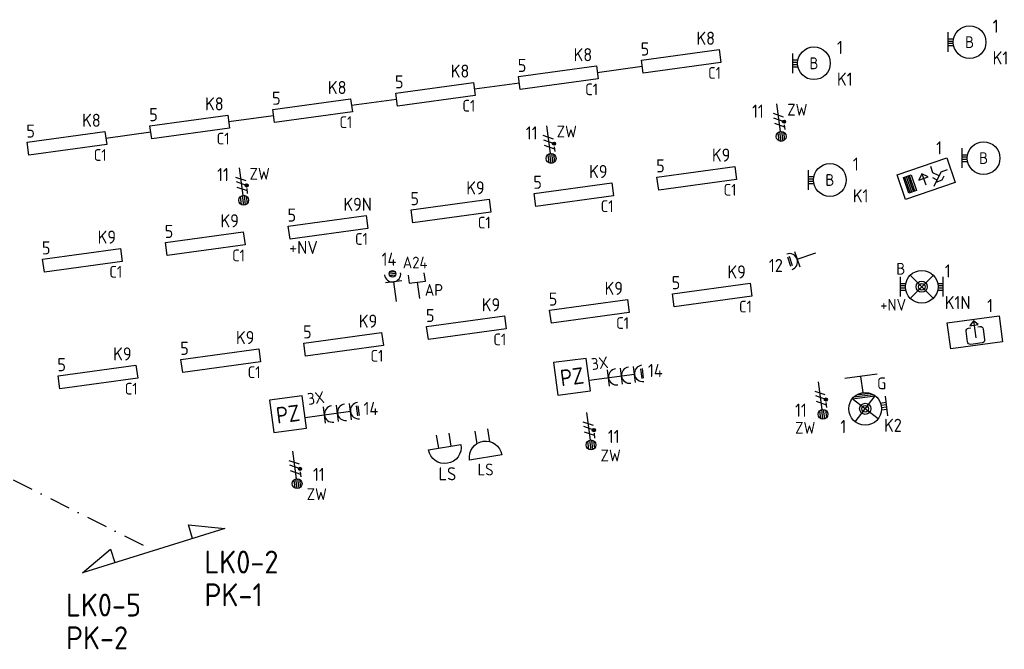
# Model space of a CAD drawing. Header units: millimetres. Extents: x -26318 to 195000, y -34446 to 95000.
# Tile 17 of 22: x 45575 to 60619, y 36540 to 46156. Entities that reach past the tile are written whole.
import ezdxf
from ezdxf.enums import TextEntityAlignment as Align

# ---------------------------------------------------------------- set-up
doc = ezdxf.new("R2010")
doc.units = ezdxf.units.MM
doc.header["$LTSCALE"] = 100
doc.linetypes.add('DASHDOT2', pattern=[12.7, 6.35, -3.175, 0, -3.175])
for name, color, linetype in [('EB61306-_ATTRIB', 2, 'Continuous'), ('EB62204-_ATTRIB', 2, 'Continuous'), ('EB63101-_ATTRIB', 2, 'Continuous'), ('EB63103-_ATTRIB', 2, 'Continuous'), ('EB63501-_ATTRIB', 2, 'Continuous'), ('EB6411--_ATTRIB', 2, 'Continuous'), ('EB6441--_ATTRIB', 2, 'Continuous'), ('EL61303-_WANDGOOT', 3, 'Continuous'), ('EL61306-_ZUIL', 3, 'Continuous'), ('EL62204-_KRACHT-ASP230', 3, 'Continuous'), ('EL63101-_LICHT-ARM', 3, 'Continuous'), ('EL63103-_LICHT-WCD230V', 3, 'Continuous'), ('EL63106-_LICHT-WCDPLAF', 3, 'Continuous'), ('EL63202-_NOODVRL-TXT', 3, 'Continuous'), ('EL63501-_NOODVRL-ARM', 3, 'Continuous'), ('EL6411--_DEURBEL', 3, 'Continuous'), ('EL6441--_DATACOM', 3, 'Continuous')]:
    doc.layers.add(name, color=color, linetype=linetype)
doc.layers.add('GRENS', color=210, linetype='DASHDOT2', lineweight=30)
doc.styles.add('NORATT', font='iso.shx')
doc.styles.add('NORDIM', font='isocp.shx')

# ---------------------------------------------------------------- blocks, each defined once
blk = doc.blocks.new('ES3W1L')
for p, q in [((1.25, 0), (-1.25, 0)), ((-0.75, 1.25), (0.75, 1.25)), ((-0.75, 1), (0.75, 1)), ((0, 0), (0, -3))]:
    blk.add_line(p, q)
blk.add_arc((0, 1.25), 1.25, 180, 0)
at = {"style": 'NORATT'}
for tag, flags, p in [('VERMOGEN', 9, (-2.5, 3)), ('GROEP', 8, (0, 3)), ('SCHAK', 8, (2.5, 3)), ('GELIJK', 9, (5, 3)), ('TAL', 8, (2.5, 3)), ('KAST', 9, (7, 3))]:
    blk.add_attdef(tag, text='', height=1.8, rotation=90, dxfattribs=dict(at, flags=flags)).set_placement(p, align=Align.MIDDLE_CENTER)
at = {"style": 'NORATT', "flags": 8}
blk.add_attdef('DOEL', text='', height=1.8, rotation=90, dxfattribs=at).set_placement((-2.5, 3), align=Align.MIDDLE_LEFT)
at = {"style": 'NORATT', "flags": 9}
blk.add_attdef('M_CODE', text='', height=1.8, dxfattribs=at).set_placement((0, 0), align=Align.MIDDLE_CENTER)
blk = doc.blocks.new('ES3G10')
for p, q in [((-3.25, -1.5), (-3.25, 1.5)), ((-3.25, 0.52), (-2.44, 0.52)), ((-3.25, 0.17), (-2.49, 0.17)), ((-3.25, -0.17), (-2.49, -0.17)), ((-3.25, -0.52), (-2.44, -0.52))]:
    blk.add_line(p, q)
blk.add_circle((0, 0), 2.5)
at = {"style": 'NORATT', "flags": 9}
blk.add_attdef('GELIJK', text='', height=1.8, dxfattribs=at).set_placement((3.5, 5), align=Align.MIDDLE_CENTER)
at = {"color": 6, "style": 'NORATT'}
for tag, flags, p in [('SCHAK', 8, (3.5, 2.75)), ('A_CODE', 8, (0, 0)), ('GROEP', 8, (-3.5, -2.75)), ('KAST', 9, (3.5, -2.75))]:
    blk.add_attdef(tag, text='', height=1.8, dxfattribs=dict(at, flags=flags)).set_placement(p, align=Align.MIDDLE)
blk = doc.blocks.new('ES1Z0001')
at = {"color": 0}
blk.add_lwpolyline([(-2.5, -2.5), (2.5, -2.5), (2.5, 2.5), (-2.5, 2.5)], close=True, dxfattribs=at)
at = {"color": 0, "style": 'NORATT'}
for tag, flags, p in [('SCHAKW', 8, (3.5, 10)), ('GROEPW', 8, (3.5, 7.5)), ('DOELW', 9, (3.5, 5)), ('VERMOGENW', 9, (3.5, 2.5)), ('SCHAKX', 8, (3.5, 0)), ('GROEPX', 8, (3.5, -2.5)), ('DOELX', 9, (3.5, -5)), ('VERMOGENX', 9, (3.5, -7.5))]:
    blk.add_attdef(tag, text='', height=1.8, dxfattribs=dict(at, flags=flags)).set_placement(p, align=Align.MIDDLE_LEFT)
at = {"color": 0, "style": 'NORATT', "flags": 9}
for tag, p in [('TALW', (0, 4)), ('TALX', (0, -4))]:
    blk.add_attdef(tag, text='', height=1.8, dxfattribs=at).set_placement(p, align=Align.MIDDLE_CENTER)
at = {"color": 0, "style": 'NORATT'}
for tag, height, flags, p in [('CODE', 2.5, 8, (0, 0)), ('KAST', 1.8, 9, (0, -6))]:
    blk.add_attdef(tag, text='', height=height, dxfattribs=dict(at, flags=flags)).set_placement(p, align=Align.MIDDLE)
at = {"style": 'NORATT', "flags": 8}
blk.add_attdef('M_CODE', text='', height=1.8, dxfattribs=at).set_placement((0, 0), align=Align.MIDDLE_CENTER)
blk = doc.blocks.new('ES3W1P')
at = {"color": 0}
for p, q in [((1.25, 0), (-1.25, 0)), ((0.5, 1.25), (-0.5, 1.25)), ((0.43, 1.5), (-0.43, 1.5)), ((0.43, 1), (-0.43, 1)), ((0, 0), (0, -3))]:
    blk.add_line(p, q, dxfattribs=at)
blk.add_circle((0, 1.25), 0.5, dxfattribs=at)
blk.add_arc((0, 1.25), 1.25, 180, 0, dxfattribs=at)
at = {"style": 'NORATT'}
for tag, flags, p in [('VERMOGEN', 9, (-2.5, 3.5)), ('GELIJK', 9, (5, 3.5)), ('GROEP', 8, (0, 3.5)), ('SCHAK', 8, (2.5, 3.5)), ('KAST', 9, (7, 3.5)), ('TAL', 8, (2.5, 3.5))]:
    blk.add_attdef(tag, text='', height=1.8, rotation=90, dxfattribs=dict(at, flags=flags)).set_placement(p, align=Align.MIDDLE_CENTER)
at = {"style": 'NORATT', "flags": 8}
blk.add_attdef('DOEL', text='', height=1.8, rotation=90, dxfattribs=at).set_placement((-2.5, 3.5), align=Align.MIDDLE_LEFT)
at = {"style": 'NORATT', "flags": 9}
blk.add_attdef('M_CODE', text='', height=1.8, dxfattribs=at).set_placement((0, 0), align=Align.MIDDLE_CENTER)
blk = doc.blocks.new('ES111351')
blk.add_line((0, -0.5), (0, -3))
blk.add_lwpolyline([(-1.25, 0.75), (-1.25, -0.5), (1.25, -0.5), (1.25, 0.75)])
at = {"style": 'NORATT', "flags": 8}
blk.add_attdef('NUMMER', text='', height=1.8, rotation=90, dxfattribs=at).set_placement((0, 2.5), align=Align.MIDDLE_LEFT)
at = {"style": 'NORATT'}
for tag, flags, p in [('PANEEL', 9, (0, 3)), ('CODE', 9, (1, 3.5)), ('GRP', 8, (0, -5)), ('RUIMTE', 9, (0, -7.5))]:
    blk.add_attdef(tag, text='', height=1.8, dxfattribs=dict(at, flags=flags)).set_placement(p, align=Align.MIDDLE_LEFT)
at = {"style": 'NORATT', "flags": 8}
blk.add_attdef('M_CODE', text='', height=1.8, dxfattribs=at).set_placement((0, 0), align=Align.MIDDLE_CENTER)
blk = doc.blocks.new('ES3G11WW')
at = {"color": 0}
for p, q in [((-1.77, 1.77), (1.77, -1.77)), ((1.77, 1.77), (-1.77, -1.77)), ((-3.25, -1.5), (-3.25, 1.5)), ((-3.25, 0.52), (-2.44, 0.52)), ((-3.25, 0.17), (-2.49, 0.17)), ((-3.25, -0.17), (-2.49, -0.17)), ((-3.25, -0.52), (-2.44, -0.52)), ((1.77, -1.77), (-1.77, -1.77)), ((1.48, -2.02), (-1.48, -2.02)), ((1.05, -2.27), (-1.05, -2.27)), ((0, -2.5), (0, -5)), ((-2.5, -5), (2.5, -5))]:
    blk.add_line(p, q, dxfattribs=at)
blk.add_lwpolyline([(1.77, -1.77), (1.75, -1.75)], dxfattribs=at)
for radius in [2.5, 0.85, 0.5]:
    blk.add_circle((0, 0), radius, dxfattribs=at)
at = {"style": 'NORATT', "flags": 9}
blk.add_attdef('GELIJK', text='', height=1.8, dxfattribs=at).set_placement((3.5, 5), align=Align.MIDDLE_CENTER)
at = {"color": 0, "style": 'NORATT'}
for tag, flags, p in [('A_CODE', 8, (-3.5, 2.75)), ('SCHAK', 8, (3.5, 2.75)), ('GROEP', 8, (-3.5, -2.75)), ('KAST', 9, (3.5, -2.75))]:
    blk.add_attdef(tag, text='', height=1.8, dxfattribs=dict(at, flags=flags)).set_placement(p, align=Align.MIDDLE)
blk = doc.blocks.new('ES3N026')
for p, q in [((-1.5, 0.75), (-1, 0.25)), ((0.38, -0.88), (0.38, 0.87)), ((2.25, 1.25), (2.25, -1.25)), ((2.5, 1.25), (2.5, -1.25)), ((2.75, 1.25), (2.75, -1.25)), ((3, 1.25), (3, -1.25))]:
    blk.add_line(p, q)
for points in [[(4.01, 2.01), (4.01, -1.98), (-3.99, -1.98), (-3.99, 2.01)], [(3.25, -1.25), (2, -1.25), (2, 1.25), (3.25, 1.25)], [(0.38, -0.88), (1.12, -0.13), (-0.37, -0.13)]]:
    blk.add_lwpolyline(points, close=True)
for points in [[(-0.75, 1.5), (-2.5, -0.25), (-3.5, -0.25)], [(-1.25, 1), (-2.25, 1), (-2.75, 0.5)], [(-2, 0.25), (-1.25, -0.5), (-1.25, -1.5)]]:
    blk.add_lwpolyline(points)
at = {"style": 'NORATT'}
for tag, height, flags, p in [('GROEPI', 1.8, 9, (0, 9.5)), ('CODE', 3.5, 8, (0, 4.5)), ('A_CODE', 1.8, 8, (-3.5, 3.5)), ('NUMMER', 1.8, 8, (3.5, 3.5)), ('SCHAK', 1.8, 8, (3.5, 2.75)), ('M_CODE', 1.8, 9, (0, 0)), ('GROEP', 1.8, 8, (-3.5, -3.5)), ('KAST', 1.8, 9, (3.5, -3.5)), ('VERMOGEN', 1.8, 9, (0, -5.5)), ('DOEL', 1.8, 9, (0, -7.5)), ('VERMOGENI', 1.8, 9, (0, -9.5)), ('DOELI', 1.8, 9, (0, -11.5))]:
    blk.add_attdef(tag, text='', height=height, dxfattribs=dict(at, flags=flags)).set_placement(p, align=Align.MIDDLE_CENTER)
at = {"style": 'NORATT', "flags": 9}
for tag in ['GELIJKI', 'TAL']:
    blk.add_attdef(tag, text='', height=1.8, rotation=90, dxfattribs=at).set_placement((5, 3.76), align=Align.MIDDLE_CENTER)
blk = doc.blocks.new('ES3W3L')
at = {"color": 2}
for p, q in [((-0.75, 5.25), (0.75, 5.25)), ((-0.75, 5), (0.75, 5))]:
    blk.add_line(p, q, dxfattribs=at)
at = {"color": 0}
for p, q in [((1.25, 4), (-1.25, 4)), ((0, 4), (0, -3)), ((1.25, 2), (-1.25, 2)), ((1.25, 0), (-1.25, 0))]:
    blk.add_line(p, q, dxfattribs=at)
for centre in [(0, 5.25), (0, 3.25), (0, 1.25)]:
    blk.add_arc(centre, 1.25, 180, 0, dxfattribs=at)
at = {"style": 'NORATT'}
for tag, flags, p in [('VERMOGEN', 9, (-2.5, 7)), ('GROEP', 8, (0, 7)), ('SCHAK', 8, (2.5, 7)), ('GELIJK', 9, (5, 7)), ('TAL', 8, (2.5, 7)), ('KAST', 9, (7, 7))]:
    blk.add_attdef(tag, text='', height=1.8, rotation=90, dxfattribs=dict(at, flags=flags)).set_placement(p, align=Align.MIDDLE_CENTER)
at = {"style": 'NORATT', "flags": 8}
blk.add_attdef('DOEL', text='', height=1.8, rotation=90, dxfattribs=at).set_placement((-2.5, 7), align=Align.MIDDLE_LEFT)
at = {"style": 'NORATT', "flags": 9}
blk.add_attdef('M_CODE', text='', height=1.8, dxfattribs=at).set_placement((0, 0), align=Align.MIDDLE_CENTER)
blk = doc.blocks.new('ES3X5')
at = {"color": 0}
for p, q in [((-0.45, 1.4), (-0.45, 2.6)), ((-0.15, 1.27), (-0.15, 2.73)), ((0.15, 1.27), (0.15, 2.73)), ((0.45, 1.4), (0.45, 2.6)), ((0, 1.25), (0, -3))]:
    blk.add_line(p, q, dxfattribs=at)
at = {"color": 1}
for p, q in [((-0.88, -0.38), (-0.88, 0.01)), ((-0.78, -0.42), (-0.78, 0.06)), ((-0.73, 1.04), (-0.73, 0.3)), ((-0.73, 0.67), (0.73, -0.07)), ((-0.69, -0.42), (-0.69, 0.06)), ((-0.59, -0.38), (-0.59, 0.01)), ((-0.73, -0.18), (0.73, -0.92)), ((-0.73, -0.88), (0.73, -1.62))]:
    blk.add_line(p, q, dxfattribs=at)
at = {"color": 0}
blk.add_circle((0, 2), 0.75, dxfattribs=at)
at = {"color": 1}
blk.add_circle((-0.73, -0.18), 0.245, dxfattribs=at)
at = {"style": 'NORATT'}
for tag, flags, p in [('VERMOGEN', 9, (-2.5, 4.5)), ('GROEP', 8, (0, 4.5)), ('SCHAK', 8, (2.5, 4.5)), ('KAST', 9, (7, 4.5)), ('DOEL', 8, (-2.5, 1))]:
    blk.add_attdef(tag, text='', height=1.8, rotation=90, dxfattribs=dict(at, flags=flags)).set_placement(p, align=Align.MIDDLE_LEFT)
for tag, flags, p in [('GELIJK', 9, (5, 4.5)), ('TAL', 8, (2.5, 4.5))]:
    blk.add_attdef(tag, text='', height=1.8, rotation=90, dxfattribs=dict(at, flags=flags)).set_placement(p, align=Align.MIDDLE_CENTER)
at = {"style": 'NORATT', "flags": 9}
blk.add_attdef('M_CODE', text='', height=1.8, dxfattribs=at).set_placement((0, 0), align=Align.MIDDLE_CENTER)
blk = doc.blocks.new('EJ3T01')
at = {"color": 0}
for p, q in [((-1.77, 1.77), (1.77, -1.77)), ((1.77, 1.77), (-1.77, -1.77)), ((-3.25, -1.5), (-3.25, 1.5)), ((-3.25, 0.52), (-2.44, 0.52)), ((-3.25, 0.17), (-2.49, 0.17)), ((2.44, 0.52), (3.25, 0.52)), ((2.49, 0.17), (3.25, 0.17)), ((3.25, -1.5), (3.25, 1.5)), ((-3.25, -0.17), (-2.49, -0.17)), ((-3.25, -0.52), (-2.44, -0.52)), ((2.44, -0.52), (3.25, -0.52)), ((2.49, -0.17), (3.25, -0.17))]:
    blk.add_line(p, q, dxfattribs=at)
blk.add_lwpolyline([(1.77, -1.77), (1.75, -1.75)], dxfattribs=at)
for radius in [2.5, 0.85, 0.5]:
    blk.add_circle((0, 0), radius, dxfattribs=at)
at = {"style": 'NORATT', "flags": 9}
blk.add_attdef('GELIJK', text='', height=1.8, dxfattribs=at).set_placement((3.5, 5), align=Align.MIDDLE_CENTER)
at = {"color": 0, "style": 'NORATT'}
for tag, flags, p in [('A_CODE', 8, (-3.5, 2.75)), ('SCHAK', 8, (3.5, 2.75)), ('GROEP', 8, (-3.5, -2.75)), ('KAST', 9, (3.5, -2.75))]:
    blk.add_attdef(tag, text='', height=1.8, dxfattribs=dict(at, flags=flags)).set_placement(p, align=Align.MIDDLE)
blk = doc.blocks.new('EJ3P21')
at = {"color": 0}
blk.add_lwpolyline([(-6, -1), (-6, 1), (6, 1), (6, -1)], close=True, dxfattribs=at)
at = {"style": 'NORATT'}
for tag, height, flags, p in [('GROEPI', 1.8, 9, (0, 9.5)), ('CODE', 3.5, 8, (0, 4.5)), ('GELIJK', 1.8, 9, (3.5, 5)), ('M_CODE', 1.8, 9, (0, 0)), ('VERMOGEN', 1.8, 9, (0, -5.5)), ('DOEL', 1.8, 9, (0, -7.5)), ('VERMOGENI', 1.8, 9, (0, -9.5)), ('DOELI', 1.8, 9, (0, -11.5))]:
    blk.add_attdef(tag, text='', height=height, dxfattribs=dict(at, flags=flags)).set_placement(p, align=Align.MIDDLE_CENTER)
at = {"style": 'NORATT', "flags": 9}
for tag in ['GELIJKI', 'TAL']:
    blk.add_attdef(tag, text='', height=1.8, rotation=90, dxfattribs=at).set_placement((5, 2.75), align=Align.MIDDLE_CENTER)
at = {"style": 'NORATT'}
for tag, flags, p in [('SCHAK', 8, (3.5, 2.8)), ('A_CODE', 8, (0, 0)), ('GROEP', 8, (-3.5, -2.8)), ('KAST', 9, (3.5, -2.8))]:
    blk.add_attdef(tag, text='', height=1.8, dxfattribs=dict(at, flags=flags)).set_placement(p, align=Align.MIDDLE)
blk = doc.blocks.new('ES081010')
at = {"color": 0}
for p, q in [((-1, 0), (-1, -2)), ((1, -2), (1, 0))]:
    blk.add_line(p, q, dxfattribs=at)
blk.add_lwpolyline([(-2.5, 2.25), (2.5, 2.25, -1)], format="xyb", close=True, dxfattribs=at)
at = {"color": 0, "style": 'NORATT', "flags": 8}
for tag, p in [('NUMMER', (0, 6.75)), ('SCHAK', (0, 4))]:
    blk.add_attdef(tag, text='', height=1.8, dxfattribs=at).set_placement(p, align=Align.MIDDLE)
at = {"style": 'NORATT'}
for tag, flags, p in [('PANEEL', 9, (0, 3)), ('CODE', 9, (1, 3.5)), ('GRP', 8, (0, -5)), ('RUIMTE', 9, (0, -7.5))]:
    blk.add_attdef(tag, text='', height=1.8, dxfattribs=dict(at, flags=flags)).set_placement(p, align=Align.MIDDLE_LEFT)
at = {"style": 'NORATT', "flags": 8}
blk.add_attdef('M_CODE', text='', height=1.8, dxfattribs=at).set_placement((0, 0), align=Align.MIDDLE_CENTER)
blk = doc.blocks.new('beldw')
at = {"color": 0}
for p, q in [((-110, 1, 16800), (-110, -199, 16800)), ((90, -199, 16800), (90, 1, 16800))]:
    blk.add_line(p, q, dxfattribs=at)
at = {"color": 0, "elevation": 16800}
blk.add_lwpolyline([(-260, -199), (240, -199, -1)], format="xyb", close=True, dxfattribs=at)
blk = doc.blocks.new('ES3N046')
blk.add_line((0, -1.75), (0, 0.875))
for points in [[(4, -2), (-4, -2), (-4, 2), (4, 2)], [(0, -1.75), (0.65625, -1.09375), (-0.65625, -1.09375)]]:
    blk.add_lwpolyline(points, close=True)
blk.add_lwpolyline([(-0.546875, -0.765625), (-0.875, -0.765625, -0.4142135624), (-1.3125, -0.328125), (-1.3125, 1.3125, -0.4142135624), (-0.875, 1.75), (0.875, 1.75, -0.4142135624), (1.3125, 1.3125), (1.3125, -0.328125, -0.4142135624), (0.875, -0.765625), (0.546875, -0.765625, -0.4142135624)], format="xyb")
at = {"style": 'NORATT'}
for tag, flags, p in [('A_CODE', 8, (-3.5, 3.5)), ('NUMMER', 8, (3.5, 3.5)), ('SCHAK', 8, (3.5, 2.75)), ('GROEP', 8, (-3.5, -3.5)), ('KAST', 9, (3.5, -3.5))]:
    blk.add_attdef(tag, text='', height=1.8, dxfattribs=dict(at, flags=flags)).set_placement(p, align=Align.MIDDLE_CENTER)

msp = doc.modelspace()

# ---------------------------------------------------------------- linework, layer by layer
at = {"layer": 'EL61303-_WANDGOOT'}
for points in [[(54399, 45350), (55087, 45444)], [(52522, 45100), (53210, 45194)], [(50645, 44849), (51332, 44943)], [(48768, 44599), (49455, 44693)], [(46891, 44348), (47578, 44442)]]:
    msp.add_lwpolyline(points, dxfattribs=at)
at = {"layer": 'GRENS', "ltscale": 0.5}
msp.add_line((45476, 39129, -16800), (47623, 38047, -16800), dxfattribs=at)
at = {"layer": 'GRENS', "linetype": 'Continuous', "ltscale": 0.1, "elevation": -16800}
msp.add_lwpolyline([(48217, 38234), (48153, 38440), (48711, 38385), (46535, 37709), (46964, 38071), (47028, 37864)], dxfattribs=at)

# ---------------------------------------------------------------- block references
at = {"layer": 'EL61306-_ZUIL'}
ref = msp.add_blockref('ES1Z0001', (54014, 40703), dxfattribs=dict(at, xscale=100.0000000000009, yscale=100.0000000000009, zscale=100.0000000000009, rotation=7.526730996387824))
ref.add_attrib('CODE', 'PZ', dxfattribs={"layer": 'EB61306-_ATTRIB', "color": 2, "height": 250, "rotation": 7.5267, "style": 'NORATT', "flags": 8}).set_placement((54014, 40703), align=Align.MIDDLE)
ref = msp.add_blockref('ES1Z0001', (49674, 40132), dxfattribs=dict(at, xscale=100.0000000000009, yscale=100.0000000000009, zscale=100.0000000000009, rotation=7.526730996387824))
ref.add_attrib('CODE', 'PZ', dxfattribs={"layer": 'EB61306-_ATTRIB', "color": 2, "height": 250, "rotation": 7.5267, "style": 'NORATT', "flags": 8}).set_placement((49674, 40132), align=Align.MIDDLE)
at = {"layer": 'EL62204-_KRACHT-ASP230'}
ref = msp.add_blockref('ES3X5', (57184, 44571, -16800), dxfattribs=dict(at, xscale=100.0000000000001, yscale=100.0000000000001, zscale=100.0000000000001, rotation=187.499999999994))
ref.add_attrib('DOEL', 'ZW', dxfattribs={"layer": 'EB62204-_ATTRIB', "color": 1, "height": 180, "style": 'NORATT', "flags": 8}).set_placement((57303, 44781, -16800), align=Align.MIDDLE_LEFT)
ref = msp.add_blockref('ES3X5', (53669, 44235, -16800), dxfattribs=dict(at, xscale=100.0000000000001, yscale=100.0000000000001, zscale=100.0000000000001, rotation=187.499999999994))
ref.add_attrib('DOEL', 'ZW', dxfattribs={"layer": 'EB62204-_ATTRIB', "color": 1, "height": 180, "style": 'NORATT', "flags": 8}).set_placement((53780, 44447, -16800), align=Align.MIDDLE_LEFT)
ref = msp.add_blockref('ES3X5', (48972, 43597, -16800), dxfattribs=dict(at, xscale=99.99999999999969, yscale=99.99999999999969, zscale=99.99999999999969, rotation=187.4999999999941))
ref.add_attrib('DOEL', 'ZW', dxfattribs={"layer": 'EB62204-_ATTRIB', "color": 1, "height": 180, "style": 'NORATT', "flags": 8}).set_placement((49088, 43803, -16800), align=Align.MIDDLE_LEFT)
ref = msp.add_blockref('ES3X5', (57822, 40328, -16800), dxfattribs=dict(at, xscale=99.99999999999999, yscale=99.99999999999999, zscale=99.99999999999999, rotation=187.499999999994))
ref.add_attrib('DOEL', 'ZW', dxfattribs={"layer": 'EB62204-_ATTRIB', "color": 1, "height": 180, "style": 'NORATT', "flags": 8}).set_placement((57424, 39923, -16800), align=Align.MIDDLE_LEFT)
ref = msp.add_blockref('ES3X5', (54279, 39860, -16800), dxfattribs=dict(at, xscale=99.99999999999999, yscale=99.99999999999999, zscale=99.99999999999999, rotation=187.499999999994))
ref.add_attrib('DOEL', 'ZW', dxfattribs={"layer": 'EB62204-_ATTRIB', "color": 1, "height": 180, "style": 'NORATT', "flags": 8}).set_placement((54451, 39500, -16800), align=Align.MIDDLE_LEFT)
ref = msp.add_blockref('ES3X5', (49788, 39269, -16800), dxfattribs=dict(at, xscale=100, yscale=100, zscale=100, rotation=187.5000000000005))
ref.add_attrib('DOEL', 'ZW', dxfattribs={"layer": 'EB62204-_ATTRIB', "color": 1, "height": 180, "style": 'NORATT', "flags": 8}).set_placement((49960, 38909, -16800), align=Align.MIDDLE_LEFT)
at = {"layer": 'EL63101-_LICHT-ARM'}
ref = msp.add_blockref('ES3G10', (60089, 45813, -14400), dxfattribs=dict(at, xscale=100, yscale=100, zscale=100))
ref.add_attrib('A_CODE', 'B', dxfattribs={"layer": 'EB63101-_ATTRIB', "color": 1, "height": 180, "style": 'NORATT', "flags": 8}).set_placement((60089, 45813, -14400), align=Align.MIDDLE)
ref = msp.add_blockref('ES3G10', (57711, 45490, -14400), dxfattribs=dict(at, xscale=100, yscale=100, zscale=100))
ref.add_attrib('A_CODE', 'B', dxfattribs={"layer": 'EB63101-_ATTRIB', "color": 1, "height": 180, "style": 'NORATT', "flags": 8}).set_placement((57711, 45490, -14400), align=Align.MIDDLE)
ref = msp.add_blockref('EJ3P21', (55682, 45519), dxfattribs=dict(at, xscale=100.000000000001, yscale=100.000000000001, zscale=100.000000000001, rotation=187.8036389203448))
ref.add_attrib('A_CODE', 'C1', dxfattribs={"layer": 'EB63101-_ATTRIB', "color": 1, "height": 180, "style": 'NORATT', "flags": 8}).set_placement((56191, 45343), align=Align.MIDDLE)
ref = msp.add_blockref('EJ3P21', (53805, 45269), dxfattribs=dict(at, xscale=100.000000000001, yscale=100.000000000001, zscale=100.000000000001, rotation=187.8036389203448))
ref.add_attrib('A_CODE', 'C1', dxfattribs={"layer": 'EB63101-_ATTRIB', "color": 1, "height": 180, "style": 'NORATT', "flags": 8}).set_placement((54314, 45092), align=Align.MIDDLE)
ref = msp.add_blockref('EJ3P21', (51928, 45018), dxfattribs=dict(at, xscale=100.000000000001, yscale=100.000000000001, zscale=100.000000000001, rotation=187.8036389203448))
ref.add_attrib('A_CODE', 'C1', dxfattribs={"layer": 'EB63101-_ATTRIB', "color": 1, "height": 180, "style": 'NORATT', "flags": 8}).set_placement((52437, 44842), align=Align.MIDDLE)
ref = msp.add_blockref('EJ3P21', (50051, 44768), dxfattribs=dict(at, xscale=100.000000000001, yscale=100.000000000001, zscale=100.000000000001, rotation=187.8036389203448))
ref.add_attrib('A_CODE', 'C1', dxfattribs={"layer": 'EB63101-_ATTRIB', "color": 1, "height": 180, "style": 'NORATT', "flags": 8}).set_placement((50559, 44591), align=Align.MIDDLE)
ref = msp.add_blockref('EJ3P21', (48173, 44517), dxfattribs=dict(at, xscale=100.000000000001, yscale=100.000000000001, zscale=100.000000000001, rotation=187.8036389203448))
ref.add_attrib('A_CODE', 'C1', dxfattribs={"layer": 'EB63101-_ATTRIB', "color": 1, "height": 180, "style": 'NORATT', "flags": 8}).set_placement((48682, 44340), align=Align.MIDDLE)
ref = msp.add_blockref('EJ3P21', (46296, 44267), dxfattribs=dict(at, xscale=100.000000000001, yscale=100.000000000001, zscale=100.000000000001, rotation=187.8036389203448))
ref.add_attrib('A_CODE', 'C1', dxfattribs={"layer": 'EB63101-_ATTRIB', "color": 1, "height": 180, "style": 'NORATT', "flags": 8}).set_placement((46805, 44090), align=Align.MIDDLE)
ref = msp.add_blockref('ES3G10', (60303, 44042, -14400), dxfattribs=dict(at, xscale=100, yscale=100, zscale=100))
ref.add_attrib('A_CODE', 'B', dxfattribs={"layer": 'EB63101-_ATTRIB', "color": 1, "height": 180, "style": 'NORATT', "flags": 8}).set_placement((60303, 44042, -14400), align=Align.MIDDLE)
ref = msp.add_blockref('ES3G10', (57954, 43708, -14400), dxfattribs=dict(at, xscale=100, yscale=100, zscale=100))
ref.add_attrib('A_CODE', 'B', dxfattribs={"layer": 'EB63101-_ATTRIB', "color": 1, "height": 180, "style": 'NORATT', "flags": 8}).set_placement((57954, 43708, -14400), align=Align.MIDDLE)
ref = msp.add_blockref('EJ3P21', (55919, 43735), dxfattribs=dict(at, xscale=100.000000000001, yscale=100.000000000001, zscale=100.000000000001, rotation=187.8036389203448))
ref.add_attrib('A_CODE', 'C1', dxfattribs={"layer": 'EB63101-_ATTRIB', "color": 1, "height": 180, "style": 'NORATT', "flags": 8}).set_placement((56428, 43558), align=Align.MIDDLE)
ref = msp.add_blockref('EJ3P21', (54042, 43484), dxfattribs=dict(at, xscale=100.000000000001, yscale=100.000000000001, zscale=100.000000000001, rotation=187.8036389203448))
ref.add_attrib('A_CODE', 'C1', dxfattribs={"layer": 'EB63101-_ATTRIB', "color": 1, "height": 180, "style": 'NORATT', "flags": 8}).set_placement((54550, 43308), align=Align.MIDDLE)
ref = msp.add_blockref('EJ3P21', (52165, 43234), dxfattribs=dict(at, xscale=100.000000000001, yscale=100.000000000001, zscale=100.000000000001, rotation=187.8036389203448))
ref.add_attrib('A_CODE', 'C1', dxfattribs={"layer": 'EB63101-_ATTRIB', "color": 1, "height": 180, "style": 'NORATT', "flags": 8}).set_placement((52673, 43057), align=Align.MIDDLE)
ref = msp.add_blockref('EJ3P21', (50287, 42983), dxfattribs=dict(at, xscale=100.000000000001, yscale=100.000000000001, zscale=100.000000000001, rotation=187.8036389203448))
ref.add_attrib('A_CODE', 'C1', dxfattribs={"layer": 'EB63101-_ATTRIB', "color": 1, "height": 180, "style": 'NORATT', "flags": 8}).set_placement((50796, 42807), align=Align.MIDDLE)
ref = msp.add_blockref('EJ3P21', (48410, 42733), dxfattribs=dict(at, xscale=100.000000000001, yscale=100.000000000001, zscale=100.000000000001, rotation=187.8036389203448))
ref.add_attrib('A_CODE', 'C1', dxfattribs={"layer": 'EB63101-_ATTRIB', "color": 1, "height": 180, "style": 'NORATT', "flags": 8}).set_placement((48919, 42556), align=Align.MIDDLE)
ref = msp.add_blockref('EJ3P21', (46533, 42482), dxfattribs=dict(at, xscale=100.000000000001, yscale=100.000000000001, zscale=100.000000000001, rotation=187.8036389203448))
ref.add_attrib('A_CODE', 'C1', dxfattribs={"layer": 'EB63101-_ATTRIB', "color": 1, "height": 180, "style": 'NORATT', "flags": 8}).set_placement((47042, 42306), align=Align.MIDDLE)
ref = msp.add_blockref('EJ3P21', (56156, 41951), dxfattribs=dict(at, xscale=100.000000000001, yscale=100.000000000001, zscale=100.000000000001, rotation=187.8036389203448))
ref.add_attrib('A_CODE', 'C1', dxfattribs={"layer": 'EB63101-_ATTRIB', "color": 1, "height": 180, "style": 'NORATT', "flags": 8}).set_placement((56664, 41774), align=Align.MIDDLE)
ref = msp.add_blockref('EJ3P21', (54279, 41700), dxfattribs=dict(at, xscale=100.000000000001, yscale=100.000000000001, zscale=100.000000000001, rotation=187.8036389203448))
ref.add_attrib('A_CODE', 'C1', dxfattribs={"layer": 'EB63101-_ATTRIB', "color": 1, "height": 180, "style": 'NORATT', "flags": 8}).set_placement((54787, 41523), align=Align.MIDDLE)
ref = msp.add_blockref('EJ3P21', (52401, 41450), dxfattribs=dict(at, xscale=100.000000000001, yscale=100.000000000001, zscale=100.000000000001, rotation=187.8036389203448))
ref.add_attrib('A_CODE', 'C1', dxfattribs={"layer": 'EB63101-_ATTRIB', "color": 1, "height": 180, "style": 'NORATT', "flags": 8}).set_placement((52910, 41273), align=Align.MIDDLE)
ref = msp.add_blockref('EJ3P21', (50524, 41199), dxfattribs=dict(at, xscale=100.000000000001, yscale=100.000000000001, zscale=100.000000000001, rotation=187.8036389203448))
ref.add_attrib('A_CODE', 'C1', dxfattribs={"layer": 'EB63101-_ATTRIB', "color": 1, "height": 180, "style": 'NORATT', "flags": 8}).set_placement((51033, 41022), align=Align.MIDDLE)
ref = msp.add_blockref('EJ3P21', (48647, 40949), dxfattribs=dict(at, xscale=100.000000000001, yscale=100.000000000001, zscale=100.000000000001, rotation=187.8036389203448))
ref.add_attrib('A_CODE', 'C1', dxfattribs={"layer": 'EB63101-_ATTRIB', "color": 1, "height": 180, "style": 'NORATT', "flags": 8}).set_placement((49156, 40772), align=Align.MIDDLE)
ref = msp.add_blockref('EJ3P21', (46770, 40698), dxfattribs=dict(at, xscale=100.000000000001, yscale=100.000000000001, zscale=100.000000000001, rotation=187.8036389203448))
ref.add_attrib('A_CODE', 'C1', dxfattribs={"layer": 'EB63101-_ATTRIB', "color": 1, "height": 180, "style": 'NORATT', "flags": 8}).set_placement((47279, 40521), align=Align.MIDDLE)
at = {"layer": 'EL63103-_LICHT-WCD230V', "xscale": 100.0000000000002, "yscale": 100.0000000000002, "zscale": 100.0000000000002, "rotation": 108.7499507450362}
msp.add_blockref('ES3W1L', (57454, 42498), dxfattribs=at)
at = {"layer": 'EL63103-_LICHT-WCD230V'}
ref = msp.add_blockref('ES3W3L', (54573, 40685), dxfattribs=dict(at, xscale=99.99999999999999, yscale=99.99999999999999, zscale=99.99999999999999, rotation=277.5267309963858))
ref.add_attrib('DOEL', '3X', dxfattribs={"layer": 'EB63103-_ATTRIB', "color": 1, "height": 180, "rotation": 7.5267, "style": 'NORATT', "flags": 8}).set_placement((54309, 40892), align=Align.MIDDLE_LEFT)
ref = msp.add_blockref('ES3W3L', (50232, 40117), dxfattribs=dict(at, xscale=100, yscale=100, zscale=100, rotation=277.5267309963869))
ref.add_attrib('DOEL', '3X', dxfattribs={"layer": 'EB63103-_ATTRIB', "color": 1, "height": 180, "rotation": 7.5267, "style": 'NORATT', "flags": 8}).set_placement((49972, 40360), align=Align.MIDDLE_LEFT)
at = {"layer": 'EL63106-_LICHT-WCDPLAF', "xscale": 100, "yscale": 100, "zscale": 100, "rotation": 7.526730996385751}
msp.add_blockref('ES3W1P', (51288, 42151), dxfattribs=at)
at = {"layer": 'EL63202-_NOODVRL-TXT'}
for name, p, xscale, yscale, zscale, rotation in [('ES3N026', (59426, 43730, -14200), 100.0000000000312, 100.0000000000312, 100.0000000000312, 198.7499999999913), ('ES3N046', (60171, 41382, -14200), 100, 100, 100, 187.4999999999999)]:
    msp.add_blockref(name, p, dxfattribs=dict(at, xscale=xscale, yscale=yscale, zscale=zscale, rotation=rotation))
at = {"layer": 'EL63501-_NOODVRL-ARM'}
ref = msp.add_blockref('EJ3T01', (59358, 42077, -14400), dxfattribs=dict(at, xscale=100, yscale=100, zscale=100))
ref.add_attrib('A_CODE', 'B', dxfattribs={"layer": '0', "color": 1, "height": 180, "style": 'NORATT', "flags": 8}).set_placement((59038, 42352, -14400), align=Align.MIDDLE)
ref.add_attrib('GROEP', '+NV', dxfattribs={"layer": '0', "color": 1, "height": 180, "style": 'NORATT', "flags": 8}).set_placement((58922, 41802, -14400), align=Align.MIDDLE)
ref = msp.add_blockref('ES3G11WW', (58494, 40213, -14400), dxfattribs=dict(at, xscale=100.0000000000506, yscale=100.0000000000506, zscale=100.0000000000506, rotation=187.4999999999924))
ref.add_attrib('A_CODE', 'G', dxfattribs={"layer": 'EB63501-_ATTRIB', "color": 1, "height": 180, "style": 'NORATT', "flags": 8}).set_placement((58746, 40602, -14400), align=Align.MIDDLE)
at = {"layer": 'EL6411--_DEURBEL'}
ref = msp.add_blockref('ES081010', (52659, 39692), dxfattribs=dict(at, xscale=100.0000000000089, yscale=100.0000000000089, zscale=100.0000000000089, rotation=189.2273751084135))
ref.add_attrib('M_CODE', 'LS', dxfattribs={"layer": 'EB6411--_ATTRIB', "color": 1, "height": 180, "style": 'NORATT', "flags": 8}).set_placement((52694, 39286), align=Align.MIDDLE_CENTER)
at = {"layer": 'EL6411--_DEURBEL', "rotation": 9.28281732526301}
msp.add_blockref('beldw', (52048, 39825, -16800), dxfattribs=at)
at = {"layer": 'EL6441--_DATACOM'}
ref = msp.add_blockref('ES111351', (51643, 42197), dxfattribs=dict(at, xscale=100, yscale=100, zscale=100, rotation=7.526730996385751))
ref.add_attrib('CODE', 'AP', dxfattribs={"layer": 'EB6441--_ATTRIB', "color": 1, "height": 180, "style": 'NORATT', "flags": 8}).set_placement((51765, 42028), align=Align.MIDDLE_LEFT)
ref.add_attrib('NUMMER', 'A24', dxfattribs={"layer": 'EB6441--_ATTRIB', "color": 1, "height": 180, "style": 'NORATT', "flags": 8}).set_placement((51805, 42447), align=Align.MIDDLE_RIGHT)

# ---------------------------------------------------------------- texts
at = {"layer": 'EL63101-_LICHT-ARM', "color": 1, "style": 'NORDIM'}
for s, p in [('1', (60441, 45956, -16800)), ('K8', (55915, 45772, -5200)), ('5', (55063, 45608, -4800)), ('1', (58063, 45632, -16800)), ('K8', (54038, 45521, -5200)), ('K1', (60441, 45472, -16800)), ('K8', (52161, 45271, -5200)), ('5', (53186, 45357, -4800)), ('5', (51309, 45107, -4800)), ('K1', (58063, 45148, -16800)), ('K8', (50284, 45020, -5200)), ('5', (49431, 44856, -4800)), ('K8', (48407, 44770, -5200)), ('K8', (46529, 44519, -5200)), ('5', (47554, 44606, -4800)), ('5', (45677, 44355, -4800)), ('1', (59578, 44099, -16800)), ('K9', (56152, 43988, -5200)), ('K9', (54275, 43737, -5200)), ('5', (55300, 43824, -4800)), ('1', (58306, 43850, -16800)), ('K9', (52398, 43487, -5200)), ('5', (53423, 43573, -4800)), ('5', (51545, 43323, -4800)), ('K1', (58306, 43366, -16800)), ('K9N', (50521, 43236, -5200)), ('K9', (48643, 42985, -5200)), ('5', (49668, 43072, -4800)), ('K9', (46766, 42735, -5200)), ('5', (47791, 42822, -4800)), ('5', (45914, 42571, -4800)), ('+NV', (49692, 42578, -33600)), ('K9', (56389, 42203, -5200)), ('1', (59710, 42219, -16800)), ('K9', (54512, 41953, -5200)), ('5', (55537, 42039, -4800)), ('5', (53659, 41789, -4800)), ('K9', (52635, 41702, -5200)), ('K1N', (59710, 41735, -16800)), ('1', (60357, 41689, -16800)), ('5', (51782, 41538, -4800)), ('K9', (50757, 41452, -5200)), ('K9', (48880, 41201, -5200)), ('5', (49905, 41288, -4800)), ('5', (48028, 41037, -4800)), ('K9', (47003, 40951, -5200)), ('5', (46151, 40787, -4800)), ('1', (58114, 39842, -16800)), ('K2', (58782, 39861, -16800)), ('LS', (51975, 39121, -17580))]:
    msp.add_text(s, height=200, dxfattribs=at).set_placement(p)
at = {"layer": 'EL63103-_LICHT-WCD230V', "color": 7, "style": 'NORDIM'}
for s, p in [('11', (56765, 44659, -33400)), ('11', (53308, 44327, -33400)), ('11', (48591, 43691, -33400)), ('14', (51105, 42398, -16800)), ('12', (57023, 42302, -33400)), ('14', (55175, 40699, -33400)), ('14', (50829, 40119, -33400)), ('11', (57422, 40092, -33400)), ('11', (54561, 39691, -33400)), ('11', (50056, 39111, -33400))]:
    msp.add_text(s, height=200, dxfattribs=at).set_placement(p)
at = {"layer": 'GRENS', "style": 'NORATT'}
for s, p in [('LK0-2', (48398, 37698, -16800)), ('PK-1', (48398, 37197, -16800)), ('LK0-5', (46283, 37041, -16800)), ('PK-2', (46283, 36540, -16800))]:
    msp.add_text(s, height=350, dxfattribs=at).set_placement(p)

doc.saveas('drawing.dxf')
